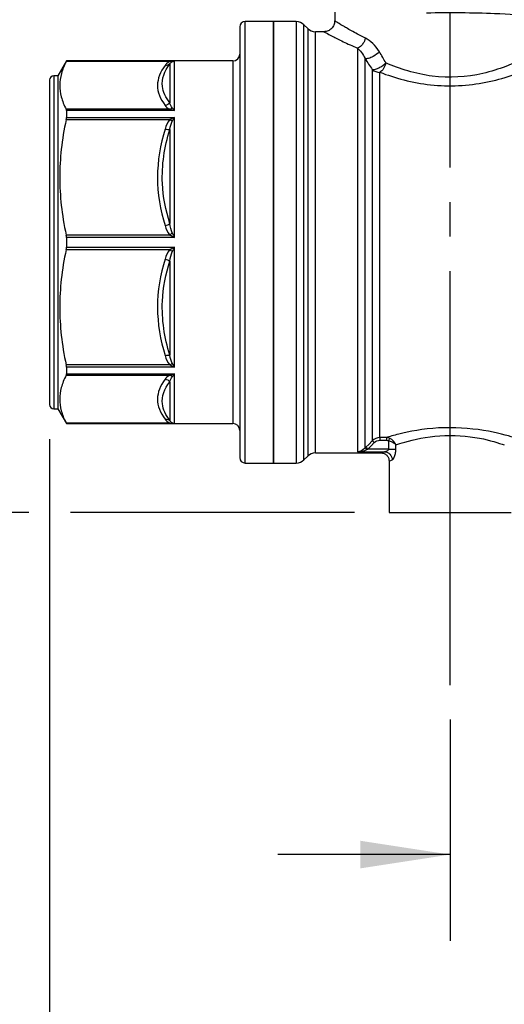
# Model space of a CAD drawing. Header units: inches. Extents: x 0.5 to 21.5, y 0.5 to 16.5.
# Tile 9 of 17: x 4.2 to 5.6, y 6.4 to 9.3. Entities that reach past the tile are written whole.
import ezdxf

# ---------------------------------------------------------------- set-up
doc = ezdxf.new("R2010")
doc.units = ezdxf.units.IN
doc.header["$LTSCALE"] = 2
doc.header["$MEASUREMENT"] = 0
doc.linetypes.add('SLD-Center', pattern=[0.75, 0.6, -0.05, 0.05, -0.05])
doc.linetypes.add('SLD-Solid', pattern=[0])
doc.layers.add('CENTER', color=40, linetype='SLD-Center')
doc.layers.add('DIMENSIONS', color=140, linetype='SLD-Solid', lineweight=25)
doc.styles.add('SLDTEXTSTYLE0', font='TXT', dxfattribs={"width": 0.7})
doc.dimstyles.new('SLDDIMSTYLE0', dxfattribs={"dimtxt": 0.169922, "dimasz": 0.26, "dimexe": 0, "dimexo": 0.0625, "dimgap": 0.04248, "dimtad": 0, "dimtih": 1, "dimtoh": 1, "dimrnd": 1e-09, "dimzin": 12, "dimdsep": 46, "dimtxsty": 'SLDTEXTSTYLE0', "dimsah": 1, "dimcen": 0.09, "dimadec": 0, "dimazin": 3, "dimtfac": 1, "dimtmove": 0, "dimatfit": 0, "dimfxl": 0, "dimfrac": 2, "dimtolj": 1, "dimtzin": 12, "dimarcsym": 0})
doc.dimstyles.new('SLDDIMSTYLE1', dxfattribs={"dimtxt": 0.169922, "dimasz": 0.26, "dimexe": 0, "dimexo": 0.0625, "dimgap": 0.04248, "dimtad": 0, "dimtih": 1, "dimtoh": 1, "dimrnd": 1e-09, "dimzin": 12, "dimdsep": 46, "dimtxsty": 'SLDTEXTSTYLE0', "dimsah": 1, "dimcen": 0.09, "dimadec": 0, "dimazin": 3, "dimtfac": 1, "dimtofl": 0, "dimtmove": 0, "dimatfit": 3, "dimfxl": 0, "dimfrac": 2, "dimtolj": 1, "dimtzin": 12, "dimarcsym": 0})

# ---------------------------------------------------------------- blocks, each defined once
blk = doc.blocks.new('_D')
at = {"layer": 'DIMENSIONS'}
for p, q in [((6.5855, 8.0567), (6.5855, 6.6027)), ((5.424, 7.2437), (5.424, 6.6027)), ((5.424, 6.8527), (4.924, 6.8527)), ((5.7944, 6.8527), (5.7373, 6.8527)), ((5.7373, 6.8527), (5.7373, 6.5827)), ((6.2993, 6.8527), (6.3564, 6.8527)), ((6.3564, 6.8527), (6.3564, 6.5827)), ((6.5855, 6.8527), (7.0855, 6.8527)), ((5.7373, 6.5827), (5.7944, 6.5827)), ((6.3564, 6.5827), (6.2993, 6.5827))]:
    blk.add_line(p, q, dxfattribs=at)
for points in [[(5.424, 6.8527), (5.164, 6.8927), (5.164, 6.8127)], [(6.5855, 6.8527), (6.8455, 6.8127), (6.8455, 6.8927)]]:
    blk.add_solid(points, dxfattribs=at)
at = {"layer": 'DIMENSIONS', "char_height": 0.16667, "attachment_point": 1, "style": 'SLDTEXTSTYLE0'}
for s, insert in [('1.16', (5.7944, 7.1056)), ('29.5', (5.7944, 6.7975))]:
    blk.add_mtext(s, dxfattribs=dict(at, insert=insert))
blk = doc.blocks.new('_D_1')
at = {"layer": 'DIMENSIONS'}
for p, q in [((4.2626, 8.0567), (4.2626, 5.7913)), ((6.5855, 8.0567), (6.5855, 5.7913)), ((4.2626, 6.0413), (4.9661, 6.0413)), ((5.1964, 6.0413), (5.1394, 6.0413)), ((5.1394, 6.0413), (5.1394, 5.7712)), ((5.7014, 6.0413), (5.7584, 6.0413)), ((5.7584, 6.0413), (5.7584, 5.7712)), ((6.5855, 6.0413), (5.9316, 6.0413)), ((5.1394, 5.7712), (5.1964, 5.7712)), ((5.7584, 5.7712), (5.7014, 5.7712))]:
    blk.add_line(p, q, dxfattribs=at)
for points in [[(4.2626, 6.0413), (4.5226, 6.0013), (4.5226, 6.0813)], [(6.5855, 6.0413), (6.3255, 6.0813), (6.3255, 6.0013)]]:
    blk.add_solid(points, dxfattribs=at)
at = {"layer": 'DIMENSIONS', "char_height": 0.16667, "attachment_point": 1, "style": 'SLDTEXTSTYLE0'}
for s, insert in [('2.32', (5.1964, 6.2942)), ('59.0', (5.1964, 5.9861))]:
    blk.add_mtext(s, dxfattribs=dict(at, insert=insert))
blk = doc.blocks.new('_D_4')
at = {"layer": 'DIMENSIONS'}
for p, q in [((5.3155, 10.1522), (3.0244, 10.1522)), ((3.2744, 10.1522), (3.2744, 9.2709)), ((3.022, 8.9628), (2.9649, 8.9628)), ((2.9649, 8.9628), (2.9649, 8.6927)), ((3.5269, 8.9628), (3.584, 8.9628)), ((3.584, 8.9628), (3.584, 8.6927)), ((2.9649, 8.6927), (3.022, 8.6927)), ((3.584, 8.6927), (3.5269, 8.6927)), ((3.2744, 7.8437), (3.2744, 8.6547)), ((4.2026, 7.8437), (3.0244, 7.8437)), ((5.1469, 7.8437), (4.3226, 7.8437))]:
    blk.add_line(p, q, dxfattribs=at)
for points in [[(3.2744, 10.1522), (3.2344, 9.8922), (3.3144, 9.8922)], [(3.2744, 7.8437), (3.3144, 8.1037), (3.2344, 8.1037)]]:
    blk.add_solid(points, dxfattribs=at)
at = {"layer": 'DIMENSIONS', "char_height": 0.16667, "attachment_point": 1, "style": 'SLDTEXTSTYLE0'}
for s, insert in [('2.31', (3.022, 9.2157)), ('58.6', (3.022, 8.9076))]:
    blk.add_mtext(s, dxfattribs=dict(at, insert=insert))

msp = doc.modelspace()

# ---------------------------------------------------------------- linework, layer by layer
for p, q in [((5.0894, 9.6744), (5.0894, 9.2688)), ((4.8138, 9.2512), (4.8138, 8.0507)), ((4.9122, 9.2669), (4.8296, 9.2669)), ((4.8296, 8.0361), (4.8296, 9.2669)), ((4.9779, 9.2669), (4.9122, 9.2669)), ((4.9122, 9.2669), (4.9122, 7.9874)), ((4.9122, 7.9874), (4.9122, 9.2669)), ((4.9779, 9.2669), (4.9779, 7.9874)), ((5.0113, 9.2466), (5.0002, 9.2577)), ((5.0002, 7.9966), (5.0002, 9.2577)), ((5.0113, 9.2466), (5.0113, 8.0077)), ((5.058, 9.2374), (5.0335, 9.2374)), ((5.0335, 8.0169), (5.0335, 9.2374)), ((5.1551, 9.1898), (5.1551, 8.0201)), ((4.3112, 9.1528), (4.2862, 9.1095)), ((4.7941, 9.1528), (4.3112, 9.1528)), ((4.3112, 9.1528), (4.3112, 9.1525)), ((4.3112, 9.1525), (4.6154, 9.1525)), ((4.6112, 9.1441), (4.6112, 9.0312)), ((4.6251, 9.0087), (4.6251, 9.1523)), ((4.7941, 9.1528), (4.7941, 8.1416)), ((5.1774, 8.031), (5.1774, 9.1595)), ((4.2862, 9.1095), (4.2744, 9.1095)), ((4.2744, 9.1095), (4.2744, 8.1816)), ((4.2862, 9.1095), (4.2862, 8.1816)), ((5.1983, 9.1277), (5.1983, 8.0521)), ((5.2206, 8.0613), (5.2206, 9.1198)), ((4.2626, 9.0976), (4.2626, 8.1925)), ((4.6115, 9.0126), (4.3105, 9.0126)), ((4.3112, 9.0087), (4.3112, 8.9887)), ((4.6251, 9.0087), (4.3112, 9.0087)), ((4.3112, 8.9887), (4.6251, 8.9887)), ((4.6251, 8.6413), (4.6251, 8.9887)), ((4.3105, 8.9827), (4.6115, 8.9827)), ((4.6112, 8.9542), (4.6112, 8.6817)), ((4.6115, 8.6483), (4.3105, 8.6483)), ((4.3112, 8.6413), (4.3112, 8.613)), ((4.6251, 8.6413), (4.3112, 8.6413)), ((4.3105, 8.606), (4.6115, 8.606)), ((4.3112, 8.613), (4.6251, 8.613)), ((4.6251, 8.2657), (4.6251, 8.613)), ((4.6112, 8.5727), (4.6112, 8.3002)), ((4.6115, 8.2717), (4.3105, 8.2717)), ((4.3112, 8.2657), (4.3112, 8.2456)), ((4.6251, 8.2657), (4.3112, 8.2657)), ((4.3105, 8.2417), (4.6115, 8.2417)), ((4.3112, 8.2456), (4.6251, 8.2456)), ((4.6112, 8.2231), (4.6112, 8.1102)), ((4.6251, 8.1018), (4.6251, 8.2456)), ((4.2626, 8.1925), (4.2626, 8.1567)), ((4.2744, 8.1816), (4.2744, 8.1449)), ((4.2862, 8.1816), (4.2862, 8.1449)), ((4.2744, 8.1449), (4.2862, 8.1449)), ((4.2862, 8.1449), (4.3112, 8.1016)), ((4.7941, 8.1416), (4.7941, 8.1016)), ((4.6115, 8.1033), (4.3105, 8.1033)), ((4.3112, 8.1018), (4.3112, 8.1016)), ((4.6251, 8.1018), (4.3112, 8.1018)), ((4.3112, 8.1016), (4.7941, 8.1016)), ((4.8138, 8.0507), (4.8138, 8.0032)), ((5.2394, 8.0613), (5.2206, 8.0613)), ((5.2206, 8.0535), (5.2394, 8.0535)), ((5.2458, 8.0524), (5.2458, 8.0279)), ((4.8296, 7.9874), (4.8296, 8.0361)), ((5.1551, 8.0201), (5.2338, 8.0201)), ((5.2458, 8.0279), (5.1853, 8.0279)), ((5.2668, 8.0279), (5.2668, 8.0399)), ((5.0002, 7.9966), (5.0113, 8.0077)), ((5.0335, 8.0169), (5.2234, 8.0169)), ((5.2469, 7.9934), (5.2469, 7.8437)), ((4.8296, 7.9874), (4.9122, 7.9874)), ((4.9122, 7.9874), (4.9779, 7.9874)), ((5.2469, 7.8437), (5.6012, 7.8437))]:
    msp.add_line(p, q)
at = {"flags": 128}
for points in [[(5.1983, 8.0521), (5.1879, 8.0416), (5.1798, 8.0334)], [(5.1853, 8.0279), (5.1957, 8.0384), (5.2038, 8.0466)]]:
    msp.add_lwpolyline(points, dxfattribs=at)
for centre, radius, start, end in [((4.8296, 9.2512), 0.0157, 90, 180), ((4.9779, 9.2354), 0.0315, 45, 90), ((5.0335, 9.2689), 0.0315, 225, 270), ((4.7941, 9.1724), 0.0197, 270, 0), ((4.2744, 9.0976), 0.0118, 90, 180), ((5.2202, 9.1539), 0.0342, 230.0796, 270.5828), ((4.2744, 8.1567), 0.0118, 180, 270), ((4.7941, 8.0819), 0.0197, 0, 90), ((4.8296, 8.0032), 0.0157, 180, 270), ((4.9779, 8.0189), 0.0315, 270, 315), ((5.0335, 7.9854), 0.0315, 90, 135)]:
    msp.add_arc(centre, radius, start, end)
for points, knots in [([(5.3556, 9.2923), (5.4209, 9.2935), (5.5378, 9.2927), (5.6697, 9.2836), (5.719, 9.2725), (5.7351, 9.2647)], [0, 0, 0, 0, 0.538139, 0.896898, 1.255657, 1.255657, 1.255657, 1.255657]), ([(5.0895, 9.2688), (5.089, 9.2647), (5.088, 9.2565), (5.0808, 9.2461), (5.0703, 9.2388), (5.0621, 9.2378), (5.058, 9.2373)], [0, 0, 0, 0, 0.249936, 0.499941, 0.749708, 1, 1, 1, 1]), ([(5.1782, 9.2189), (5.1705, 9.2228), (5.1558, 9.2302), (5.1378, 9.24), (5.1237, 9.2481), (5.1076, 9.2577), (5.0976, 9.2638), (5.0924, 9.267), (5.0907, 9.2681), (5.0896, 9.2687), (5.0895, 9.2688), (5.0894, 9.2688)], [0, 0, 0, 0, 0.1453566, 0.2775454, 0.3966402, 0.502759, 0.7580997, 0.8197807, 0.8806442, 0.9407389, 1, 1, 1, 1]), ([(5.058, 9.2374), (5.0583, 9.2372), (5.0589, 9.2369), (5.0655, 9.2332), (5.0818, 9.2247), (5.1123, 9.209), (5.1407, 9.1963), (5.1551, 9.1898)], [0, 0, 0, 0, 0.122881, 0.245776, 0.495837, 0.745223, 1, 1, 1, 1]), ([(5.1782, 9.2189), (5.1771, 9.2132), (5.173, 9.2039), (5.164, 9.1941), (5.1581, 9.1908), (5.1551, 9.1898)], [0, 0, 0, 0, 0.428571, 0.714286, 1, 1, 1, 1]), ([(5.2189, 9.1792), (5.2141, 9.1742), (5.2031, 9.166), (5.1871, 9.1594), (5.18, 9.1589), (5.1774, 9.1595)], [0, 0, 0, 0, 0.428571, 0.714286, 1, 1, 1, 1]), ([(5.6917, 9.188), (5.6633, 9.1718), (5.6092, 9.1436), (5.498, 9.1075), (5.3699, 9.0994), (5.2773, 9.1302), (5.2381, 9.147)], [0, 0, 0, 0, 0.413719, 0.620579, 1.034299, 1.448018, 1.448018, 1.448018, 1.448018]), ([(4.3112, 9.1525), (4.3047, 9.14), (4.2999, 9.1282), (4.2936, 9.105), (4.292, 9.0937), (4.2919, 9.0712), (4.2933, 9.0599), (4.2994, 9.0368), (4.3041, 9.025), (4.3105, 9.0126)], [0, 0, 0, 0, 0.25, 0.25, 0.5, 0.5, 0.75, 0.75, 1, 1, 1, 1]), ([(4.5973, 9.1398), (4.5833, 9.121), (4.5755, 9.1014), (4.5752, 9.0623), (4.5833, 9.0427), (4.5973, 9.0239)], [0, 0, 0, 0, 0.5, 0.5, 1, 1, 1, 1]), ([(4.6112, 9.0312), (4.5993, 9.0467), (4.5813, 9.0842), (4.5953, 9.1228), (4.6112, 9.1441)], [0, 0, 0, 0, 0.3331343, 0.7773133, 0.7773133, 0.7773133, 0.7773133]), ([(4.6154, 9.1524), (4.6129, 9.1517), (4.6107, 9.1508), (4.6069, 9.1488), (4.6053, 9.1477), (4.601, 9.1444), (4.599, 9.1421), (4.5973, 9.1398)], [0, 0, 0, 0, 0.25, 0.25, 0.5, 0.5, 1, 1, 1, 1]), ([(4.6112, 9.1441), (4.6125, 9.1463), (4.6152, 9.1498), (4.6216, 9.1523), (4.6251, 9.1523)], [-0.1233785, -0.1233785, -0.1233785, -0.1233785, -0.0528765, 0, 0, 0, 0]), ([(4.6251, 9.1523), (4.6246, 9.1523), (4.6234, 9.1524), (4.6206, 9.1524), (4.6178, 9.1525), (4.616, 9.1525), (4.6154, 9.1524)], [0, 0, 0, 0, 0.187874, 0.478842, 0.851147, 1, 1, 1, 1]), ([(5.1983, 9.1277), (5.2007, 9.1275), (5.2073, 9.1283), (5.2224, 9.1347), (5.2331, 9.1424), (5.2381, 9.147)], [0, 0, 0, 0, 0.285714, 0.571429, 1, 1, 1, 1]), ([(5.2206, 9.1198), (5.2635, 9.1039), (5.3648, 9.0747), (5.5049, 9.0823), (5.6266, 9.1166), (5.6858, 9.1433), (5.7169, 9.1587)], [0, 0, 0, 0, 0.413719, 0.827439, 1.034299, 1.448018, 1.448018, 1.448018, 1.448018]), ([(4.3105, 8.9827), (4.3041, 8.953), (4.2995, 8.9247), (4.2934, 8.8694), (4.2919, 8.8425), (4.2919, 8.7885), (4.2934, 8.7615), (4.2995, 8.7063), (4.3041, 8.678), (4.3105, 8.6483)], [0, 0, 0, 0, 0.25, 0.25, 0.5, 0.5, 0.75, 0.75, 1, 1, 1, 1]), ([(4.5973, 8.9554), (4.5833, 8.9101), (4.5755, 8.8628), (4.5753, 8.7682), (4.5833, 8.7209), (4.5973, 8.6756)], [0, 0, 0, 0, 0.5, 0.5, 1, 1, 1, 1]), ([(4.6112, 8.6817), (4.5993, 8.7195), (4.5813, 8.8108), (4.5953, 8.9035), (4.6112, 8.9542)], [0, 0, 0, 0, 0.3331319, 0.7773078, 0.7773078, 0.7773078, 0.7773078]), ([(4.3105, 8.606), (4.3041, 8.5763), (4.2995, 8.548), (4.2934, 8.4928), (4.2919, 8.4658), (4.2919, 8.4119), (4.2934, 8.3849), (4.2995, 8.3296), (4.3041, 8.3014), (4.3105, 8.2717)], [0, 0, 0, 0, 0.25, 0.25, 0.5, 0.5, 0.75, 0.75, 1, 1, 1, 1]), ([(4.5973, 8.5787), (4.5833, 8.5334), (4.5752, 8.4861), (4.5755, 8.3915), (4.5833, 8.3443), (4.5973, 8.2989)], [0, 0, 0, 0, 0.5, 0.5, 1, 1, 1, 1]), ([(4.6112, 8.3002), (4.5953, 8.3509), (4.5813, 8.4434), (4.5993, 8.5349), (4.6112, 8.5727)], [0, 0, 0, 0, 0.444179, 0.7773133, 0.7773133, 0.7773133, 0.7773133]), ([(4.3105, 8.2417), (4.3041, 8.2295), (4.2995, 8.2177), (4.2934, 8.1949), (4.2919, 8.1837), (4.2919, 8.1613), (4.2934, 8.1502), (4.2995, 8.1273), (4.3041, 8.1156), (4.3105, 8.1033)], [0, 0, 0, 0, 0.25, 0.25, 0.5, 0.5, 0.75, 0.75, 1, 1, 1, 1]), ([(4.5973, 8.2305), (4.5833, 8.2117), (4.5755, 8.1921), (4.5753, 8.1529), (4.5833, 8.1333), (4.5973, 8.1146)], [0, 0, 0, 0, 0.5, 0.5, 1, 1, 1, 1]), ([(4.6112, 8.1102), (4.5993, 8.1262), (4.5813, 8.1645), (4.5953, 8.2025), (4.6112, 8.2231)], [0, 0, 0, 0, 0.3331319, 0.7773078, 0.7773078, 0.7773078, 0.7773078]), ([(5.6087, 8.0613), (5.5912, 8.0666), (5.5286, 8.085), (5.3875, 8.0946), (5.2844, 8.0745), (5.2482, 8.064), (5.2394, 8.0613)], [2.61137, 2.61137, 2.61137, 2.61137, 2.95274, 3.29411, 3.635481, 3.806166, 3.806166, 3.806166, 3.806166]), ([(5.1983, 8.0521), (5.1984, 8.052), (5.1995, 8.0508), (5.2023, 8.0481), (5.2038, 8.0466)], [0, 0, 0, 0, 0.428571, 1, 1, 1, 1]), ([(5.2206, 8.0613), (5.2206, 8.0611), (5.2206, 8.0601), (5.2206, 8.0573), (5.2206, 8.0554), (5.2206, 8.0535)], [0, 0, 0, 0, 0.5, 0.5, 1, 1, 1, 1]), ([(5.2394, 8.0613), (5.2394, 8.0611), (5.2394, 8.0589), (5.2394, 8.0552), (5.2394, 8.0535)], [0, 0, 0, 0, 0.571429, 1, 1, 1, 1]), ([(5.2486, 8.0594), (5.2484, 8.0589), (5.2476, 8.0569), (5.2464, 8.0537), (5.2458, 8.0524)], [0, 0, 0, 0, 0.571429, 1, 1, 1, 1]), ([(5.2458, 8.0524), (5.2557, 8.0498), (5.2631, 8.0447), (5.2668, 8.04), (5.2668, 8.04), (5.2668, 8.0399)], [-0.0535974, -0.0535974, -0.0535974, -0.0535974, 0, 0, 0.0003599, 0.0003599, 0.0003599, 0.0003599]), ([(5.2668, 8.0399), (5.2668, 8.04), (5.2668, 8.04), (5.2642, 8.0474), (5.2579, 8.0554), (5.2486, 8.0594)], [-0.0535974, -0.0535974, -0.0535974, -0.0535974, -0.0532375, -0.0532375, 0.0003599, 0.0003599, 0.0003599, 0.0003599]), ([(5.2668, 8.0399), (5.2738, 8.0423), (5.305, 8.0525), (5.3918, 8.0726), (5.5116, 8.063), (5.5652, 8.0455), (5.5813, 8.0399)], [2.649792, 2.649792, 2.649792, 2.649792, 2.782055, 3.123425, 3.464796, 3.767585, 3.767585, 3.767585, 3.767585]), ([(5.1774, 8.031), (5.171, 8.0243), (5.1629, 8.0207), (5.1552, 8.0201), (5.1551, 8.0201), (5.1551, 8.0201)], [0.00842416, 0.00842416, 0.00842416, 0.00842416, 0.09578044, 0.09578044, 0.09631089, 0.09631089, 0.09631089, 0.09631089]), ([(5.1551, 8.0201), (5.1551, 8.0201), (5.1552, 8.0201), (5.1649, 8.0204), (5.1749, 8.0226), (5.1829, 8.0267)], [0.00842416, 0.00842416, 0.00842416, 0.00842416, 0.00895461, 0.00895461, 0.09631089, 0.09631089, 0.09631089, 0.09631089]), ([(5.1829, 8.0267), (5.1814, 8.0281), (5.1789, 8.0303), (5.1776, 8.031), (5.1774, 8.031)], [0, 0, 0, 0, 0.571429, 1, 1, 1, 1]), ([(5.1798, 8.0334), (5.1799, 8.0333), (5.1814, 8.0318), (5.1842, 8.0291), (5.1853, 8.0279)], [0, 0, 0, 0, 0.571429, 1, 1, 1, 1]), ([(5.2458, 8.0279), (5.2458, 8.0268), (5.2447, 8.0245), (5.2401, 8.0213), (5.236, 8.0202), (5.2338, 8.0201)], [0, 0, 0, 0, 0.0347173, 0.0694347, 0.1215106, 0.1215106, 0.1215106, 0.1215106]), ([(5.2458, 8.0279), (5.2501, 8.0279), (5.2544, 8.0279), (5.2618, 8.0279), (5.2648, 8.0279), (5.2668, 8.0279)], [0, 0, 0, 0, 0.5, 0.5, 1, 1, 1, 1]), ([(5.2562, 7.9966), (5.2581, 7.9972), (5.2617, 8.0017), (5.2658, 8.0142), (5.2668, 8.0233), (5.2668, 8.0279)], [0, 0, 0, 0, 0.052076, 0.0867933, 0.1215106, 0.1215106, 0.1215106, 0.1215106]), ([(5.2234, 8.017), (5.2265, 8.0167), (5.2326, 8.0159), (5.2405, 8.0105), (5.2459, 8.0027), (5.2466, 7.9965), (5.247, 7.9934)], [0, 0, 0, 0, 0.24988, 0.49973, 0.749764, 1, 1, 1, 1])]:
    msp.add_open_spline(points, degree=3, knots=knots)
for points in [[(5.2189, 9.1792), (5.2077, 9.198), (5.1927, 9.2117), (5.1782, 9.2189)], [(5.1551, 9.1898), (5.163, 9.183), (5.1712, 9.1726), (5.1774, 9.1595)], [(5.2381, 9.147), (5.2316, 9.1578), (5.2253, 9.1686), (5.2189, 9.1792)], [(4.6112, 9.1441), (4.6077, 9.1408), (4.6025, 9.1392), (4.5973, 9.1398)], [(5.1774, 9.1595), (5.1843, 9.149), (5.1913, 9.1384), (5.1983, 9.1277)], [(5.2381, 9.147), (5.2365, 9.1413), (5.2315, 9.1299), (5.2242, 9.1222), (5.2206, 9.1198)], [(4.6112, 9.0312), (4.6077, 9.0272), (4.6025, 9.0244), (4.5973, 9.0239)], [(4.5973, 9.0239), (4.6003, 9.0198), (4.6041, 9.0157), (4.6115, 9.0126)], [(4.6183, 9.017), (4.6146, 9.021), (4.6127, 9.0262), (4.6112, 9.0312)], [(4.3112, 9.0087), (4.3112, 9.0104), (4.311, 9.0117), (4.3105, 9.0126)], [(4.3105, 8.9827), (4.311, 8.9849), (4.3112, 8.9869), (4.3112, 8.9887)], [(4.6183, 9.017), (4.6162, 9.0149), (4.6139, 9.0134), (4.6115, 9.0126)], [(4.6115, 9.0126), (4.6159, 9.0117), (4.6205, 9.0103), (4.6251, 9.0087)], [(4.6251, 8.9887), (4.6205, 8.987), (4.6159, 8.9849), (4.6115, 8.9827)], [(4.6251, 9.0087), (4.6228, 9.0118), (4.6205, 9.0147), (4.6183, 9.017)], [(4.6183, 8.9778), (4.6205, 8.9817), (4.6228, 8.9854), (4.6251, 8.9887)], [(4.6115, 8.9827), (4.6041, 8.9751), (4.6003, 8.9652), (4.5973, 8.9554)], [(4.6112, 8.9542), (4.6127, 8.9628), (4.6146, 8.9714), (4.6183, 8.9778)], [(4.6183, 8.9778), (4.6162, 8.979), (4.6139, 8.9807), (4.6115, 8.9827)], [(4.5973, 8.9554), (4.6025, 8.954), (4.6077, 8.9536), (4.6112, 8.9542)], [(4.5973, 8.6756), (4.6025, 8.677), (4.6077, 8.6792), (4.6112, 8.6817)], [(4.5973, 8.6756), (4.6003, 8.6658), (4.6041, 8.6559), (4.6115, 8.6483)], [(4.6183, 8.6549), (4.6146, 8.6622), (4.6127, 8.672), (4.6112, 8.6817)], [(4.3112, 8.6413), (4.3112, 8.6438), (4.311, 8.6461), (4.3105, 8.6483)], [(4.6115, 8.6483), (4.6139, 8.6503), (4.6162, 8.6526), (4.6183, 8.6549)], [(4.6115, 8.6483), (4.6159, 8.6461), (4.6205, 8.6437), (4.6251, 8.6413)], [(4.6251, 8.6413), (4.6228, 8.6459), (4.6205, 8.6505), (4.6183, 8.6549)], [(4.3105, 8.606), (4.311, 8.6082), (4.3112, 8.6106), (4.3112, 8.613)], [(4.6115, 8.606), (4.6041, 8.5985), (4.6003, 8.5885), (4.5973, 8.5787)], [(4.6112, 8.5727), (4.6127, 8.5823), (4.6146, 8.5921), (4.6183, 8.5995)], [(4.6251, 8.613), (4.6205, 8.6106), (4.6159, 8.6083), (4.6115, 8.606)], [(4.6183, 8.5995), (4.6162, 8.6018), (4.6139, 8.604), (4.6115, 8.606)], [(4.6183, 8.5995), (4.6205, 8.6038), (4.6228, 8.6084), (4.6251, 8.613)], [(4.5973, 8.5787), (4.6025, 8.5774), (4.6077, 8.5751), (4.6112, 8.5727)], [(4.5973, 8.2989), (4.6025, 8.3003), (4.6077, 8.3008), (4.6112, 8.3002)], [(4.5973, 8.2989), (4.6003, 8.2892), (4.6041, 8.2792), (4.6115, 8.2717)], [(4.6183, 8.2765), (4.6146, 8.2829), (4.6127, 8.2915), (4.6112, 8.3002)], [(4.6115, 8.2717), (4.6139, 8.2736), (4.6162, 8.2753), (4.6183, 8.2765)], [(4.6251, 8.2657), (4.6228, 8.269), (4.6205, 8.2726), (4.6183, 8.2765)], [(4.3112, 8.2657), (4.3112, 8.2674), (4.311, 8.2695), (4.3105, 8.2717)], [(4.6115, 8.2717), (4.6159, 8.2694), (4.6205, 8.2674), (4.6251, 8.2657)], [(4.3105, 8.2417), (4.311, 8.2427), (4.3112, 8.244), (4.3112, 8.2456)], [(4.6115, 8.2417), (4.6041, 8.2386), (4.6003, 8.2345), (4.5973, 8.2305)], [(4.5973, 8.2305), (4.6025, 8.2299), (4.6077, 8.2272), (4.6112, 8.2231)], [(4.6112, 8.2231), (4.6127, 8.2281), (4.6146, 8.2333), (4.6183, 8.2373)], [(4.6251, 8.2456), (4.6205, 8.244), (4.6159, 8.2427), (4.6115, 8.2417)], [(4.6183, 8.2373), (4.6162, 8.2394), (4.6139, 8.2409), (4.6115, 8.2417)], [(4.6183, 8.2373), (4.6205, 8.2397), (4.6228, 8.2425), (4.6251, 8.2456)], [(4.5973, 8.1146), (4.6025, 8.1151), (4.6077, 8.1135), (4.6112, 8.1102)], [(4.5973, 8.1146), (4.6003, 8.1105), (4.6041, 8.1064), (4.6115, 8.1033)], [(4.6183, 8.1035), (4.6146, 8.1053), (4.6127, 8.1077), (4.6112, 8.1102)], [(4.6115, 8.1033), (4.6139, 8.1041), (4.6162, 8.1042), (4.6183, 8.1035)], [(4.3112, 8.1018), (4.3112, 8.1018), (4.311, 8.1023), (4.3105, 8.1033)], [(4.6115, 8.1033), (4.6159, 8.1023), (4.6205, 8.1018), (4.6251, 8.1018)], [(4.6251, 8.1018), (4.6228, 8.1019), (4.6205, 8.1025), (4.6183, 8.1035)], [(5.2206, 8.0613), (5.2123, 8.0613), (5.2041, 8.0579), (5.1983, 8.0521)], [(5.2038, 8.0466), (5.2082, 8.0509), (5.2144, 8.0535), (5.2206, 8.0535)], [(5.2486, 8.0594), (5.2457, 8.0606), (5.2425, 8.0613), (5.2394, 8.0613)], [(5.2394, 8.0535), (5.2416, 8.0535), (5.2438, 8.0531), (5.2458, 8.0524)], [(5.1798, 8.0334), (5.179, 8.0326), (5.1782, 8.0318), (5.1774, 8.031)], [(5.1829, 8.0267), (5.1837, 8.0271), (5.1845, 8.0275), (5.1853, 8.0279)], [(5.2338, 8.0201), (5.2269, 8.0181), (5.2234, 8.017), (5.2234, 8.017)], [(5.2338, 8.0201), (5.2395, 8.0199), (5.251, 8.0146), (5.256, 8.0026), (5.2562, 7.9966)], [(5.247, 7.9934), (5.247, 7.9934), (5.2501, 7.9945), (5.2562, 7.9966)]]:
    msp.add_open_spline(points, degree=3)
at = {"layer": 'CENTER'}
msp.add_line((5.424, 7.3437), (5.424, 10.2709), dxfattribs=at)

# ---------------------------------------------------------------- dimensions: what is measured, and where the dimension line sits
at = {"layer": 'DIMENSIONS'}
dim = msp.add_linear_dim(base=(3.2744, 10.1522), p1=(5.2469, 7.8437), p2=(5.4155, 10.1522), angle=90, dimstyle='SLDDIMSTYLE1', dxfattribs=at)
dim.commit()
dim.dimension.update_dxf_attribs({"geometry": '_D_4', "text_midpoint": (3.2744, 8.9628), "dimtype": 160})
for base, p1, p2, dimstyle, picture, middle in [((4.2626, 6.0413), (6.5855, 8.1567), (4.2626, 8.1567), 'SLDDIMSTYLE1', '_D_1', (5.4489, 6.0413)), ((6.5855, 6.8527), (5.424, 7.3437), (6.5855, 8.1567), 'SLDDIMSTYLE0', '_D', (6.0468, 6.8527))]:
    dim = msp.add_linear_dim(base=base, p1=p1, p2=p2, dimstyle=dimstyle, dxfattribs=at)
    dim.commit()
    dim.dimension.update_dxf_attribs({"geometry": picture, "text_midpoint": middle, "dimtype": 160})

doc.saveas('drawing.dxf')
